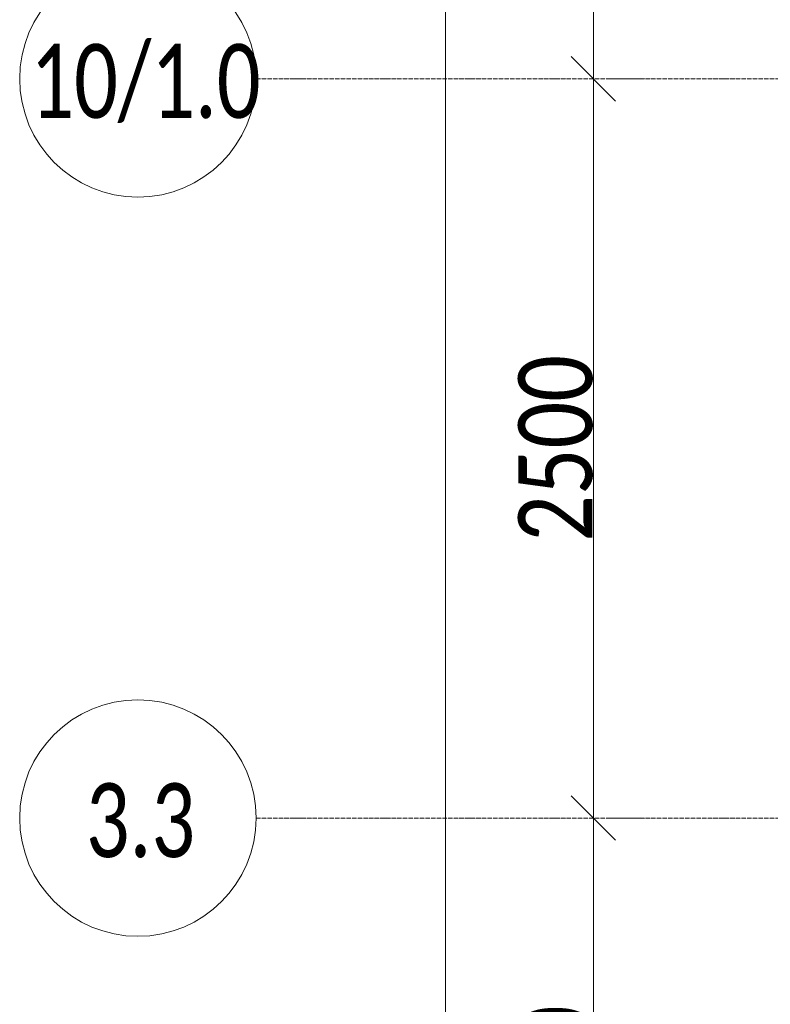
# Model space of a CAD drawing. Header units: millimetres. Extents: x -547442 to 178656, y -69521 to 11064.
# Tile 134 of 256: x -196124 to -193584, y -22057 to -18727. Entities that reach past the tile are written whole.
import ezdxf

# ---------------------------------------------------------------- set-up
doc = ezdxf.new("R2010")
doc.units = ezdxf.units.MM
doc.linetypes.add('-D1d1-15x02', pattern=[19, 15, -2, 0, -2])
doc.layers.get('Defpoints').update_dxf_attribs({"color": 31})
for name, color, linetype, lineweight in [('A-ANNO-DIMS', 8, 'Continuous', 5), ('S-GRID', 7, 'Continuous', 5), ('S-GRID-IDEN', 7, 'Continuous', 5)]:
    doc.layers.add(name, color=color, linetype=linetype, lineweight=lineweight)
doc.styles.add('Calibri Light', font='calibril.ttf', dxfattribs={"width": 0.8, "height": 250})
doc.styles.add('Calibri Light_2', font='calibril.ttf', dxfattribs={"width": 0.75, "height": 250})
doc.dimstyles.new('2_5', dxfattribs={"dimscale": 304.8, "dimtxt": 294.337106, "dimasz": 0.492126, "dimexe": 0.492126, "dimexo": 0.492126, "dimgap": 0, "dimtad": 1, "dimdec": 0, "dimrnd": 5, "dimdsep": 46, "dimtxsty": 'Calibri Light', "dimblk1": 'OBLIQUE', "dimblk2": 'OBLIQUE', "dimsah": 1, "dimcen": 0.09, "dimdle": 0.492126, "dimazin": 0, "dimtfac": 1, "dimtdec": 4, "dimtix": 1, "dimtmove": 0, "dimatfit": 3, "dimfxl": 1, "dimtvp": 1, "dimtolj": 1, "dimtzin": 0, "dimlwd": 5, "dimlwe": 5, "dimarcsym": 2})

# ---------------------------------------------------------------- blocks, each defined once
blk = doc.blocks.new('Ось сетки - 8D-802830-50_AS_M_L04')
at = {"layer": 'S-GRID-IDEN'}
blk.add_circle((0, 0), 4, dxfattribs=at)
blk = doc.blocks.new('_Oblique')
at = {"color": 0, "linetype": 'ByBlock', "lineweight": -2}
blk.add_line((-0.5, -0.5), (0.5, 0.5), dxfattribs=at)
blk = doc.blocks.new('*D12004')
at = {"layer": 'A-ANNO-DIMS', "color": 0, "lineweight": 5, "transparency": 16777216}
for p, q in [((-194182.7, -23476.5), (-194182.7, -21276.5)), ((-194138.8, -21426.5), (-194032.7, -21426.5)), ((-194138.8, -23326.5), (-194032.7, -23326.5))]:
    blk.add_line(p, q, dxfattribs=at)
at = {"layer": 'Defpoints', "color": 0, "transparency": 16777216}
for p in [(-194288.8, -21426.5), (-194182.7, -21426.5), (-194288.8, -23326.5)]:
    blk.add_point(p, dxfattribs=at)
at = {"layer": 'A-ANNO-DIMS', "color": 0, "lineweight": 5, "transparency": 16777216, "xscale": 150, "yscale": 150, "zscale": 150}
for p, rotation in [((-194182.7, -21426.5), 90), ((-194182.7, -23326.5), 270)]:
    blk.add_blockref('_Oblique', p, dxfattribs=dict(at, rotation=rotation))
at = {"layer": 'A-ANNO-DIMS', "color": 0, "transparency": 16777216, "insert": (-194310.4, -22376.5), "char_height": 250, "width": 799.053, "attachment_point": 5, "rotation": 90, "style": 'Calibri Light'}
blk.add_mtext('\\A1;1900', dxfattribs=at)
blk = doc.blocks.new('*D12005')
at = {"layer": 'A-ANNO-DIMS', "color": 0, "lineweight": 5, "transparency": 16777216}
for p, q in [((-194182.7, -21576.5), (-194182.7, -18776.5)), ((-194138.8, -18926.5), (-194032.7, -18926.5)), ((-194138.8, -21426.5), (-194032.7, -21426.5))]:
    blk.add_line(p, q, dxfattribs=at)
at = {"layer": 'Defpoints', "color": 0, "transparency": 16777216}
for p in [(-194288.8, -18926.5), (-194182.7, -18926.5), (-194288.8, -21426.5)]:
    blk.add_point(p, dxfattribs=at)
at = {"layer": 'A-ANNO-DIMS', "color": 0, "lineweight": 5, "transparency": 16777216, "xscale": 150, "yscale": 150, "zscale": 150}
for p, rotation in [((-194182.7, -18926.5), 90), ((-194182.7, -21426.5), 270)]:
    blk.add_blockref('_Oblique', p, dxfattribs=dict(at, rotation=rotation))
at = {"layer": 'A-ANNO-DIMS', "color": 0, "transparency": 16777216, "insert": (-194310.4, -20176.5), "char_height": 250, "width": 799.053, "attachment_point": 5, "rotation": 90, "style": 'Calibri Light'}
blk.add_mtext('\\A1;2500', dxfattribs=at)
blk = doc.blocks.new('*D12006')
at = {"layer": 'A-ANNO-DIMS', "color": 0, "lineweight": 5, "transparency": 16777216}
for p, q in [((-194182.7, -19076.5), (-194182.7, -10376.5)), ((-194138.8, -10526.5), (-194032.7, -10526.5)), ((-194138.8, -18926.5), (-194032.7, -18926.5))]:
    blk.add_line(p, q, dxfattribs=at)
at = {"layer": 'Defpoints', "color": 0, "transparency": 16777216}
for p in [(-194288.8, -10526.5), (-194182.7, -10526.5), (-194288.8, -18926.5)]:
    blk.add_point(p, dxfattribs=at)
at = {"layer": 'A-ANNO-DIMS', "color": 0, "lineweight": 5, "transparency": 16777216, "xscale": 150, "yscale": 150, "zscale": 150}
for p, rotation in [((-194182.7, -10526.5), 90), ((-194182.7, -18926.5), 270)]:
    blk.add_blockref('_Oblique', p, dxfattribs=dict(at, rotation=rotation))
at = {"layer": 'A-ANNO-DIMS', "color": 0, "transparency": 16777216, "insert": (-194310.4, -14726.5), "char_height": 250, "width": 799.053, "attachment_point": 5, "rotation": 90, "style": 'Calibri Light'}
blk.add_mtext('\\A1;8400', dxfattribs=at)
blk = doc.blocks.new('*D12007')
at = {"layer": 'A-ANNO-DIMS', "color": 0, "lineweight": 5, "transparency": 16777216}
for p, q in [((-194682.7, -39876.5), (-194682.7, -10376.5)), ((-194638.8, -10526.5), (-194532.7, -10526.5)), ((-194638.8, -39726.5), (-194532.7, -39726.5))]:
    blk.add_line(p, q, dxfattribs=at)
at = {"layer": 'Defpoints', "color": 0, "transparency": 16777216}
for p in [(-194788.8, -10526.5), (-194682.7, -10526.5), (-194788.8, -39726.5)]:
    blk.add_point(p, dxfattribs=at)
at = {"layer": 'A-ANNO-DIMS', "color": 0, "lineweight": 5, "transparency": 16777216, "xscale": 150, "yscale": 150, "zscale": 150}
for p, rotation in [((-194682.7, -10526.5), 90), ((-194682.7, -39726.5), 270)]:
    blk.add_blockref('_Oblique', p, dxfattribs=dict(at, rotation=rotation))
at = {"layer": 'A-ANNO-DIMS', "color": 0, "transparency": 16777216, "insert": (-194810.4, -25126.5), "char_height": 250, "width": 978.55, "attachment_point": 5, "rotation": 90, "style": 'Calibri Light'}
blk.add_mtext('\\A1;29200', dxfattribs=at)

msp = doc.modelspace()

# ---------------------------------------------------------------- linework, layer by layer
at = {"layer": 'S-GRID', "linetype": '-D1d1-15x02'}
for p, q in [((-195323.9, -18926.5), (-153344.6, -18926.5)), ((-195323.9, -21426.5), (-153344.6, -21426.5))]:
    msp.add_line(p, q, dxfattribs=at)

# ---------------------------------------------------------------- block references
at = {"layer": 'S-GRID-IDEN', "xscale": 99.99999999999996, "yscale": 99.99999999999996, "zscale": 99.99999999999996, "rotation": 270}
for p in [(-195723.9, -18926.5), (-195723.9, -21426.5)]:
    msp.add_blockref('Ось сетки - 8D-802830-50_AS_M_L04', p, dxfattribs=at)

# ---------------------------------------------------------------- texts
at = {"layer": 'S-GRID-IDEN', "char_height": 250, "attachment_point": 1, "style": 'Calibri Light_2'}
for s, insert, width in [('10/1.0', (-196087.7, -18808.8), 869.831), ('3.3', (-195900.1, -21308.8), 415.274)]:
    msp.add_mtext(s, dxfattribs=dict(at, insert=insert, width=width))

# ---------------------------------------------------------------- dimensions: what is measured, and where the dimension line sits
at = {"layer": 'A-ANNO-DIMS'}
for base, p1, p2, override, picture, middle in [((-194682.7, -10526.5), (-194788.8, -39726.5), (-194788.8, -10526.5), {"dimpost": '<>', "dimfxl": 29200}, '*D12007', (-194810.4, -25126.5)), ((-194182.7, -10526.5), (-194288.8, -18926.5), (-194288.8, -10526.5), {"dimpost": '<>', "dimfxl": 8400}, '*D12006', (-194310.4, -14726.5)), ((-194182.7, -18926.5), (-194288.8, -21426.5), (-194288.8, -18926.5), {"dimpost": '<>', "dimfxl": 2500}, '*D12005', (-194310.4, -20176.5)), ((-194182.7, -21426.5), (-194288.8, -23326.5), (-194288.8, -21426.5), {"dimpost": '<>', "dimfxl": 1900}, '*D12004', (-194310.4, -22376.5))]:
    dim = msp.add_linear_dim(base=base, p1=p1, p2=p2, angle=90, dimstyle='2_5', override=override, dxfattribs=at)
    dim.commit()
    dim.dimension.update_dxf_attribs({"geometry": picture, "text_midpoint": middle})

doc.saveas('drawing.dxf')
